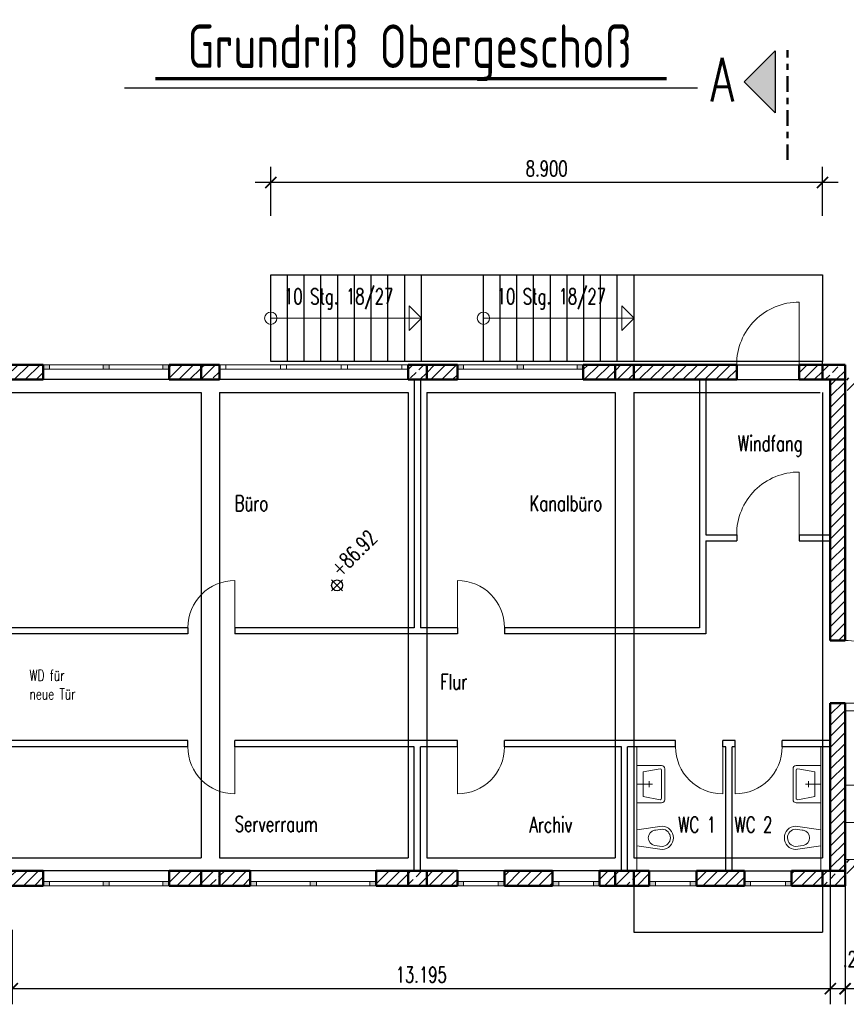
# Model space of a CAD drawing. Header units: millimetres. Extents: x 716 to 905, y 893 to 977.
# Tile 23 of 43: x 829 to 842, y 939 to 955. Entities that reach past the tile are written whole.
import ezdxf
from ezdxf.enums import TextEntityAlignment as Align

# ---------------------------------------------------------------- set-up
doc = ezdxf.new("R2010")
doc.units = ezdxf.units.MM
doc.header["$MEASUREMENT"] = 0
doc.linetypes.add('STRP1', pattern=[0.46, 0.25, -0.08, 0.05, -0.08])
for name, color, linetype in [('$AUDIT-BAD-LAYER', 7, 'Continuous'), ('HTSV_P1_BEMA_KONS_X04', 7, 'Continuous'), ('HTSV_P1_PLAN_HKOT', 7, 'Continuous')]:
    doc.layers.add(name, color=color, linetype=linetype)
for name, color, linetype, lineweight in [('Da_vorh_Gebaeude_T013', 7, 'Continuous', 13), ('HTSV_AC_FENS_ALLG_S00', 213, 'Continuous', 13), ('HTSV_BT_TREP_STAL_A02', 132, 'Continuous', 25), ('HTSV_BT_WAND_ALMW_A02', 12, 'Continuous', 25), ('HTSV_BT_WAND_ALMW_G05', 10, 'Continuous', 50), ('HTSV_BT_WAND_ALMW_S02', 12, 'Continuous', 25), ('HTSV_BT_WAND_GIPS_A01', 122, 'Continuous', 18), ('HTSV_BT_WAND_GIPS_G02', 132, 'Continuous', 25), ('HTSV_BT_WAND_STBT_S02', 92, 'Continuous', 25), ('HTSV_BT_WBES_STBT_G05', 90, 'Continuous', 50), ('HTSV_MT_MASH_GEBL_A01', 122, 'Continuous', 18), ('HTSV_P1_PLAN_TEXT_T00', 53, 'Continuous', 13), ('HTSV_P1_SYMB_SCHN_A02', 212, 'Continuous', 25), ('HTSV_P1_SYMB_SCHN_L05', 210, 'STRP1', 50), ('HTSV_P1_SYMB_SCHN_T05', 210, 'Continuous', 50), ('HTSV_P1_SYMB_SCHN_T07', 200, 'Continuous', 70), ('HTSV_P1_SYMB_TREP_A01', 202, 'Continuous', 18), ('HTSV_P1_SYMB_TREP_T02', 212, 'Continuous', 25), ('SANITÄR', 1, 'Continuous', 18)]:
    doc.layers.add(name, color=color, linetype=linetype, lineweight=lineweight)
doc.styles.add('HTSV', font='romans.shx', dxfattribs={"width": 0.7, "bigfont": 'htsv_01.shx'})
doc.styles.add('HTSV_KONS_BEMASS', font='romans.shx', dxfattribs={"width": 0.7, "bigfont": 'htsv_01.shx'})
doc.styles.get("Standard").update_dxf_attribs({"font": 'romans.shx', "width": 0.8})
doc.dimstyles.new('HTSV_KONS_04', dxfattribs={"dimtxt": 0.25, "dimasz": 0.18, "dimexe": 0.252, "dimexo": 0.0625, "dimgap": 0.1, "dimtad": 1, "dimdec": 3, "dimzin": 4, "dimdsep": 46, "dimtxsty": 'HTSV_KONS_BEMASS', "dimblk": 'ARCHTICK', "dimcen": 0.09, "dimdle": 0.252, "dimclrd": 7, "dimclre": 7, "dimclrt": 7, "dimadec": 0, "dimazin": 0, "dimtfac": 1, "dimtdec": 4, "dimtix": 1, "dimtmove": 2, "dimatfit": 3, "dimfxl": 0, "dimtvp": 1, "dimtolj": 1, "dimtzin": 0, "dimarcsym": 0})

# ---------------------------------------------------------------- blocks, each defined once
blk = doc.blocks.new('wc-u')
at = {"layer": 'SANITÄR'}
for p, q in [((-0.19, -0.409), (-0.131, 0)), ((-0.131, 0), (0.131, 0)), ((0.131, 0), (0.19, -0.409)), ((-0.125, -0.304), (-0.14, -0.41)), ((-0.122, -0.285), (-0.125, -0.304)), ((0.14, -0.409), (0.122, -0.285))]:
    blk.add_line(p, q, dxfattribs=at)
for centre, radius, start, end in [((0, -0.31), 0.125, 11.5806, 168.4194), ((0, -0.4), 0.19, 182.712, 357.288), ((0, -0.4), 0.14, 184.0856, 356.3218)]:
    blk.add_arc(centre, radius, start, end, dxfattribs=at)
blk = doc.blocks.new('waschbeck')
at = {"layer": 'SANITÄR'}
for p, q in [((0.3, 0), (-0.3, 0)), ((-0.3, 0), (-0.3, -0.4)), ((0, 0), (0, -0.25)), ((0.3, -0.4), (0.3, 0)), ((-0.2, -0.1), (-0.25, -0.375)), ((0.2, -0.1), (-0.2, -0.1)), ((0.25, -0.375), (0.2, -0.1)), ((-0.05, -0.2), (0.05, -0.2)), ((-0.25, -0.45), (0.25, -0.45)), ((-0.225, -0.4), (0.225, -0.4))]:
    blk.add_line(p, q, dxfattribs=at)
for centre, radius, start, end in [((-0.25, -0.4), 0.05, 180, 270), ((-0.225, -0.375), 0.025, 180, 270), ((0.225, -0.375), 0.025, 270, 0), ((0.25, -0.4), 0.05, 270, 0)]:
    blk.add_arc(centre, radius, start, end, dxfattribs=at)
blk = doc.blocks.new('Treppenkreis')
blk.add_circle((0, 0), 0.1)
blk = doc.blocks.new('Treppenpfeil')
blk.add_lwpolyline([(0, 0), (0.2, -0.2), (-0.2, -0.2)], close=True)
blk = doc.blocks.new('_ArchTick')
at = {"layer": 'HTSV_MT_MASH_GEBL_A01', "color": 0, "const_width": 0.15}
blk.add_lwpolyline([(-0.5, -0.5), (0.5, 0.5)], dxfattribs=at)
blk = doc.blocks.new('*D89')
at = {"layer": 'Defpoints', "color": 0}
for p in [(841.838, 943.606), (848.098, 941.076), (841.838, 939)]:
    blk.add_point(p, dxfattribs=at)
at = {"layer": 'HTSV_P1_BEMA_KONS_X04', "color": 7, "lineweight": -2}
for p, q in [((841.838, 942.654), (841.838, 938.748)), ((848.098, 940.124), (848.098, 938.748)), ((848.35, 939), (841.586, 939))]:
    blk.add_line(p, q, dxfattribs=at)
at = {"layer": 'HTSV_P1_BEMA_KONS_X04', "color": 7, "lineweight": -2, "xscale": 0.18, "yscale": 0.18, "zscale": 0.18, "rotation": 180}
blk.add_blockref('_ArchTick', (841.838, 939), dxfattribs=at)
at = {"layer": 'HTSV_P1_BEMA_KONS_X04', "color": 7, "lineweight": -2, "xscale": 0.18, "yscale": 0.18, "zscale": 0.18}
blk.add_blockref('_ArchTick', (848.098, 939), dxfattribs=at)
at = {"layer": 'HTSV_P1_BEMA_KONS_X04', "color": 7, "insert": (844.968, 939.225), "char_height": 0.25, "attachment_point": 5, "style": 'HTSV_KONS_BEMASS'}
blk.add_mtext('\\A1;6.260', dxfattribs=at)
blk = doc.blocks.new('*D90')
at = {"layer": 'Defpoints', "color": 0}
for p in [(841.598, 943.606), (841.838, 943.606), (841.598, 939)]:
    blk.add_point(p, dxfattribs=at)
at = {"layer": 'HTSV_P1_BEMA_KONS_X04', "color": 7, "lineweight": -2}
for p, q in [((841.598, 942.654), (841.598, 938.748)), ((841.838, 942.654), (841.838, 938.748)), ((842.09, 939), (841.346, 939))]:
    blk.add_line(p, q, dxfattribs=at)
at = {"layer": 'HTSV_P1_BEMA_KONS_X04', "color": 7, "lineweight": -2, "xscale": 0.18, "yscale": 0.18, "zscale": 0.18, "rotation": 180}
blk.add_blockref('_ArchTick', (841.598, 939), dxfattribs=at)
at = {"layer": 'HTSV_P1_BEMA_KONS_X04', "color": 7, "lineweight": -2, "xscale": 0.18, "yscale": 0.18, "zscale": 0.18}
blk.add_blockref('_ArchTick', (841.838, 939), dxfattribs=at)
at = {"layer": 'HTSV_P1_BEMA_KONS_X04', "color": 7, "insert": (842.064, 939.476), "char_height": 0.25, "attachment_point": 5, "style": 'HTSV_KONS_BEMASS'}
blk.add_mtext('\\A1;.240', dxfattribs=at)
blk = doc.blocks.new('*D91')
at = {"layer": 'Defpoints', "color": 0}
for p in [(841.598, 943.606), (828.403, 940.901), (828.403, 939)]:
    blk.add_point(p, dxfattribs=at)
at = {"layer": 'HTSV_P1_BEMA_KONS_X04', "color": 7, "lineweight": -2}
for p, q in [((841.598, 942.654), (841.598, 938.748)), ((828.403, 939.949), (828.403, 938.748)), ((841.85, 939), (828.151, 939))]:
    blk.add_line(p, q, dxfattribs=at)
at = {"layer": 'HTSV_P1_BEMA_KONS_X04', "color": 7, "lineweight": -2, "xscale": 0.18, "yscale": 0.18, "zscale": 0.18, "rotation": 180}
blk.add_blockref('_ArchTick', (828.403, 939), dxfattribs=at)
at = {"layer": 'HTSV_P1_BEMA_KONS_X04', "color": 7, "lineweight": -2, "xscale": 0.18, "yscale": 0.18, "zscale": 0.18}
blk.add_blockref('_ArchTick', (841.598, 939), dxfattribs=at)
at = {"layer": 'HTSV_P1_BEMA_KONS_X04', "color": 7, "insert": (835.001, 939.225), "char_height": 0.25, "attachment_point": 5, "style": 'HTSV_KONS_BEMASS'}
blk.add_mtext('\\A1;13.195', dxfattribs=at)
blk = doc.blocks.new('*D95')
at = {"layer": 'Defpoints', "color": 0}
for p in [(832.573, 952), (832.573, 950.511), (841.473, 950.511)]:
    blk.add_point(p, dxfattribs=at)
at = {"layer": 'HTSV_P1_BEMA_KONS_X04', "color": 7, "lineweight": -2}
for p, q in [((832.573, 951.463), (832.573, 952.252)), ((841.473, 951.463), (841.473, 952.252)), ((841.725, 952), (832.321, 952))]:
    blk.add_line(p, q, dxfattribs=at)
at = {"layer": 'HTSV_P1_BEMA_KONS_X04', "color": 7, "lineweight": -2, "xscale": 0.18, "yscale": 0.18, "zscale": 0.18, "rotation": 180}
blk.add_blockref('_ArchTick', (832.573, 952), dxfattribs=at)
at = {"layer": 'HTSV_P1_BEMA_KONS_X04', "color": 7, "lineweight": -2, "xscale": 0.18, "yscale": 0.18, "zscale": 0.18}
blk.add_blockref('_ArchTick', (841.473, 952), dxfattribs=at)
at = {"layer": 'HTSV_P1_BEMA_KONS_X04', "color": 7, "insert": (837.023, 952.225), "char_height": 0.25, "attachment_point": 5, "style": 'HTSV_KONS_BEMASS'}
blk.add_mtext('\\A1;8.900', dxfattribs=at)
blk = doc.blocks.new('HTSVKG1F')
at = {"color": 0, "linetype": 'ByBlock'}
for p, q in [((-0.5, 0), (0.5, 0)), ((0, 0.5), (0, -0.5))]:
    blk.add_line(p, q, dxfattribs=at)
blk.add_circle((0, 0), 0.35, dxfattribs=at)
blk.add_attdef('HKTXT', (0.5, 0.2), '', height=0.4, dxfattribs=at)
blk = doc.blocks.new('Schnittpfeil-li')
at = {"layer": 'HTSV_P1_SYMB_SCHN_A02'}
blk.add_hatch(color=256, dxfattribs=at).paths.add_polyline_path([(0.5049, 0.0999), (0.2549, 0.3499), (0.0049, 0.0999)])
for p, q in [((0.2549, 0.3499), (0.0049, 0.0999)), ((0.5049, 0.0999), (0.2549, 0.3499)), ((0.0049, 0.0999), (0.5049, 0.0999))]:
    blk.add_line(p, q, dxfattribs=at)
at = {"layer": 'HTSV_P1_SYMB_SCHN_T05', "style": 'HTSV', "width": 0.7}
blk.add_attdef('SCHNITT', text='', height=0.35, dxfattribs=at).set_placement((0.2549, 0.3499), align=Align.BOTTOM_CENTER)

msp = doc.modelspace()

# ---------------------------------------------------------------- hatches: boundary and pattern name
at = {"layer": 'HTSV_AC_FENS_ALLG_S00'}
h = msp.add_hatch(color=256, dxfattribs=at)
h.paths.add_polyline_path([(830.8333, 949.061), (830.8333, 948.991), (830.9333, 948.991), (830.9333, 949.061)])
h.paths.add_polyline_path([(829.9683, 949.061), (829.8683, 949.061), (829.8683, 948.991), (829.9683, 948.991)])
h.paths.add_polyline_path([(828.9033, 948.991), (829.0033, 948.991), (829.0033, 949.061), (828.9033, 949.061)])
h = msp.add_hatch(color=256, dxfattribs=at)
h.paths.add_polyline_path([(837.5133, 949.061), (837.5133, 948.991), (837.6133, 948.991), (837.6133, 949.061)])
h.paths.add_polyline_path([(836.6483, 949.061), (836.5483, 949.061), (836.5483, 948.991), (836.6483, 948.991)])
h.paths.add_polyline_path([(835.5833, 948.991), (835.6833, 948.991), (835.6833, 949.061), (835.5833, 949.061)])
h = msp.add_hatch(color=256, dxfattribs=at)
h.paths.add_polyline_path([(830.9333, 940.661), (830.9333, 940.731), (830.8333, 940.731), (830.8333, 940.661)])
h.paths.add_polyline_path([(829.9683, 940.731), (829.8683, 940.731), (829.8683, 940.661), (829.9683, 940.661)])
h.paths.add_polyline_path([(828.9033, 940.661), (829.0033, 940.661), (829.0033, 940.731), (828.9033, 940.731)])
h = msp.add_hatch(color=256, dxfattribs=at)
h.paths.add_polyline_path([(834.2733, 940.661), (834.2733, 940.731), (834.1733, 940.731), (834.1733, 940.661)])
h.paths.add_polyline_path([(833.3083, 940.731), (833.2083, 940.731), (833.2083, 940.661), (833.3083, 940.661)])
h.paths.add_polyline_path([(832.2433, 940.661), (832.3433, 940.661), (832.3433, 940.731), (832.2433, 940.731)])
h = msp.add_hatch(color=256, dxfattribs=at)
h.paths.add_polyline_path([(836.3433, 940.731), (836.3433, 940.661), (836.2433, 940.661), (836.2433, 940.731)])
h.paths.add_polyline_path([(835.5833, 940.661), (835.5833, 940.731), (835.6833, 940.731), (835.6833, 940.661)])
h = msp.add_hatch(color=256, dxfattribs=at)
h.paths.add_polyline_path([(837.7783, 940.731), (837.7783, 940.661), (837.8783, 940.661), (837.8783, 940.731)])
h.paths.add_polyline_path([(837.2183, 940.661), (837.2183, 940.731), (837.1183, 940.731), (837.1183, 940.661)])
h = msp.add_hatch(color=256, dxfattribs=at)
h.paths.add_polyline_path([(838.6783, 940.731), (838.6783, 940.661), (838.7783, 940.661), (838.7783, 940.731)])
h.paths.add_polyline_path([(839.4383, 940.661), (839.4383, 940.731), (839.3383, 940.731), (839.3383, 940.661)])
h = msp.add_hatch(color=256, dxfattribs=at)
h.paths.add_polyline_path([(840.2133, 940.731), (840.2133, 940.661), (840.3133, 940.661), (840.3133, 940.731)])
h.paths.add_polyline_path([(840.9733, 940.661), (840.9733, 940.731), (840.8733, 940.731), (840.8733, 940.661)])
at = {"layer": 'HTSV_BT_WAND_ALMW_S02'}
h = msp.add_hatch(dxfattribs=at)
h.set_pattern_fill('ANSI31', color=256, style=0)
h.paths.add_polyline_path([(828.4033, 949.061), (828.4033, 949.011), (828.4033, 948.821), (828.9033, 948.821), (828.9033, 949.061)])
h = msp.add_hatch(dxfattribs=at)
h.set_pattern_fill('ANSI31', color=256, style=0)
h.paths.add_polyline_path([(831.4483, 948.821), (831.4483, 949.061), (830.9333, 949.061), (830.9333, 948.821)])
h.paths.add_polyline_path([(835.0883, 949.061), (835.0883, 948.821), (835.5833, 948.821), (835.5833, 949.061)])
h.paths.add_polyline_path([(838.1283, 948.821), (838.1283, 949.061), (837.6133, 949.061), (837.6133, 948.821)])
h.paths.add_polyline_path([(840.0883, 948.821), (840.0883, 949.061), (838.4283, 949.061), (838.4283, 948.821)])
h.paths.add_polyline_path([(841.4733, 949.061), (841.0983, 949.061), (841.0983, 948.821), (841.4733, 948.821)])
h = msp.add_hatch(dxfattribs=at)
h.set_pattern_fill('ANSI31', color=256, style=0)
h.paths.add_polyline_path([(841.5983, 944.616), (841.8383, 944.616), (841.8383, 948.821), (841.5983, 948.821)])
h.paths.add_polyline_path([(841.8383, 943.606), (841.5983, 943.606), (841.5983, 940.901), (841.8383, 940.901)])
h.paths.add_polyline_path([(841.4733, 940.661), (841.4733, 940.901), (840.9733, 940.901), (840.9733, 940.661)])
h.paths.add_polyline_path([(840.2133, 940.661), (840.2133, 940.901), (839.4383, 940.901), (839.4383, 940.661)])
h.paths.add_polyline_path([(838.6783, 940.661), (838.6783, 940.901), (838.4283, 940.901), (838.4283, 940.661)])
h = msp.add_hatch(dxfattribs=at)
h.set_pattern_fill('ANSI31', color=256, style=0)
h.paths.add_polyline_path([(838.1283, 940.661), (838.1283, 940.901), (837.8783, 940.901), (837.8783, 940.661)])
h.paths.add_polyline_path([(837.1183, 940.661), (837.1183, 940.901), (836.3433, 940.901), (836.3433, 940.661)])
h.paths.add_polyline_path([(835.5833, 940.661), (835.5833, 940.901), (835.0883, 940.901), (835.0883, 940.661)])
h.paths.add_polyline_path([(834.7883, 940.661), (834.7883, 940.901), (834.2733, 940.901), (834.2733, 940.661)])
h.paths.add_polyline_path([(832.2433, 940.661), (832.2433, 940.901), (831.7483, 940.901), (831.7483, 940.661)])
h.paths.add_polyline_path([(831.4483, 940.661), (831.4483, 940.901), (830.9333, 940.901), (830.9333, 940.661)])
h.paths.add_polyline_path([(828.9033, 940.661), (828.9033, 940.901), (828.4033, 940.901), (828.4033, 940.711), (828.4033, 940.661)])
at = {"layer": 'HTSV_BT_WAND_STBT_S02'}
h = msp.add_hatch(dxfattribs=at)
h.set_pattern_fill('ANSI33', color=256, style=0)
h.paths.add_polyline_path([(831.7483, 948.821), (831.7483, 949.061), (831.4483, 949.061), (831.4483, 948.821)])
h.paths.add_polyline_path([(835.0883, 948.821), (835.0883, 949.061), (835.0833, 949.061), (834.7883, 949.061), (834.7883, 948.821)])
h.paths.add_polyline_path([(838.4283, 948.821), (838.4283, 949.061), (838.1283, 949.061), (838.1283, 948.821)])
h.paths.add_polyline_path([(841.8383, 948.821), (841.8383, 949.061), (841.4733, 949.061), (841.4733, 948.821)])
h.paths.add_polyline_path([(841.8633, 948.886), (841.8633, 948.646), (842.2283, 948.646), (842.2283, 948.886)])
h.paths.add_polyline_path([(842.2283, 940.836), (842.2283, 941.076), (841.8633, 941.076), (841.8633, 940.836)])
h.paths.add_polyline_path([(841.4733, 940.901), (841.4733, 940.661), (841.8383, 940.661), (841.8383, 940.901)])
h.paths.add_polyline_path([(838.4283, 940.661), (838.4283, 940.901), (838.1283, 940.901), (838.1283, 940.661)])
h.paths.add_polyline_path([(834.7883, 940.901), (834.7883, 940.661), (835.0883, 940.661), (835.0883, 940.901)])
h.paths.add_polyline_path([(831.7483, 940.661), (831.7483, 940.901), (831.4483, 940.901), (831.4483, 940.661)])

# ---------------------------------------------------------------- linework, layer by layer
at = {"layer": '$AUDIT-BAD-LAYER'}
for p, q in [((828.4033, 948.611), (831.4483, 948.611)), ((828.4033, 948.611), (831.4483, 948.611)), ((831.4483, 948.611), (831.4483, 941.111)), ((831.4483, 948.611), (831.4483, 941.111)), ((831.7483, 948.611), (831.7483, 941.111)), ((831.7483, 948.611), (834.7883, 948.611)), ((831.7483, 948.611), (831.7483, 941.111)), ((831.7483, 948.611), (834.7883, 948.611)), ((834.7883, 948.611), (834.7883, 941.111)), ((834.7883, 948.611), (834.7883, 941.111)), ((835.0883, 948.611), (835.0883, 941.111)), ((835.0883, 948.611), (838.1283, 948.611)), ((835.0883, 948.611), (835.0883, 941.111)), ((835.0883, 948.611), (838.1283, 948.611)), ((838.1283, 948.611), (838.1283, 941.111)), ((838.1283, 948.611), (838.1283, 941.111)), ((838.4283, 948.611), (838.4283, 941.111)), ((838.4283, 948.611), (841.434, 948.611)), ((838.4283, 948.611), (838.4283, 941.111)), ((838.4283, 948.611), (841.434, 948.611)), ((841.4733, 948.611), (841.4733, 941.111)), ((841.4733, 948.611), (841.4733, 941.111)), ((828.4033, 941.111), (831.4483, 941.111)), ((828.4033, 941.111), (831.4483, 941.111)), ((831.7483, 941.111), (834.7883, 941.111)), ((831.7483, 941.111), (834.7883, 941.111)), ((835.0883, 941.111), (838.1283, 941.111)), ((835.0883, 941.111), (838.1283, 941.111)), ((838.4283, 941.111), (841.4733, 941.111)), ((838.4283, 941.111), (841.4733, 941.111)), ((838.4283, 940.661), (838.4283, 939.911)), ((838.4283, 940.661), (838.4283, 939.911)), ((841.4733, 940.661), (841.4733, 939.911)), ((841.4733, 940.661), (841.4733, 939.911)), ((838.4283, 939.911), (841.4733, 939.911)), ((838.4283, 939.911), (841.4733, 939.911))]:
    msp.add_line(p, q, dxfattribs=at)
at = {"layer": 'HTSV_AC_FENS_ALLG_S00'}
for p, q in [((841.0983, 949.061), (841.0983, 950.071)), ((830.9333, 949.061), (828.9033, 949.061)), ((830.9333, 948.991), (828.9033, 948.991)), ((829.0033, 948.991), (829.0033, 949.061)), ((829.8683, 949.061), (829.8683, 948.991)), ((829.9683, 949.061), (829.9683, 948.991)), ((830.8333, 948.991), (830.8333, 949.061)), ((834.7883, 949.061), (831.7483, 949.061)), ((834.7883, 948.991), (831.7483, 948.991)), ((831.8483, 949.061), (831.8483, 948.991)), ((832.7283, 949.061), (832.7283, 948.991)), ((832.8283, 949.061), (832.8283, 948.991)), ((833.7083, 949.061), (833.7083, 948.991)), ((833.8083, 949.061), (833.8083, 948.991)), ((834.6883, 949.061), (834.6883, 948.991)), ((837.6133, 949.061), (835.5833, 949.061)), ((837.6133, 948.991), (835.5833, 948.991)), ((835.6833, 948.991), (835.6833, 949.061)), ((836.5483, 949.061), (836.5483, 948.991)), ((836.6483, 949.061), (836.6483, 948.991)), ((837.5133, 948.991), (837.5133, 949.061)), ((841.0983, 946.321), (841.0983, 947.331)), ((831.9956, 944.821), (831.9956, 945.581)), ((835.5833, 944.821), (835.5833, 945.581)), ((841.8383, 943.606), (842.8483, 943.606)), ((831.9956, 942.901), (831.9956, 942.141)), ((835.5833, 942.901), (835.5833, 942.141)), ((839.8633, 942.901), (839.8633, 942.141)), ((840.0633, 942.901), (840.0633, 942.141)), ((830.9333, 940.731), (828.9033, 940.731)), ((829.0033, 940.731), (829.0033, 940.661)), ((829.8683, 940.661), (829.8683, 940.731)), ((829.9683, 940.661), (829.9683, 940.731)), ((830.8333, 940.731), (830.8333, 940.661)), ((834.2733, 940.731), (832.2433, 940.731)), ((832.3433, 940.731), (832.3433, 940.661)), ((833.2083, 940.661), (833.2083, 940.731)), ((833.3083, 940.661), (833.3083, 940.731)), ((834.1733, 940.731), (834.1733, 940.661)), ((836.3433, 940.731), (835.5833, 940.731)), ((835.6833, 940.731), (835.6833, 940.661)), ((836.2433, 940.731), (836.2433, 940.661)), ((837.8783, 940.731), (837.1183, 940.731)), ((837.2183, 940.731), (837.2183, 940.661)), ((837.7783, 940.731), (837.7783, 940.661)), ((838.6783, 940.731), (839.4383, 940.731)), ((838.7783, 940.731), (838.7783, 940.661)), ((839.3383, 940.731), (839.3383, 940.661)), ((840.2133, 940.731), (840.9733, 940.731)), ((840.3133, 940.731), (840.3133, 940.661)), ((840.8733, 940.731), (840.8733, 940.661)), ((830.9333, 940.661), (828.9033, 940.661)), ((834.2733, 940.661), (832.2433, 940.661)), ((836.3433, 940.661), (835.5833, 940.661)), ((837.8783, 940.661), (837.1183, 940.661)), ((838.6783, 940.661), (839.4383, 940.661)), ((840.2133, 940.661), (840.9733, 940.661))]:
    msp.add_line(p, q, dxfattribs=at)
for centre, radius, start, end in [((841.0943, 949.065), 1.006, 89.76959, 180.23041), ((841.0943, 946.325), 1.006, 89.76959, 180.23041), ((831.9956, 944.821), 0.76, 90, 180), ((835.5833, 944.821), 0.76, 0, 90), ((841.8424, 943.61), 1.006, 359.76959, 90.23041), ((831.9956, 942.901), 0.76, 180, 270), ((835.5833, 942.901), 0.76, 270, 360), ((839.8633, 942.901), 0.76, 180, 270), ((840.0633, 942.901), 0.76, 270, 360)]:
    msp.add_arc(centre, radius, start, end, dxfattribs=at)
at = {"layer": 'HTSV_BT_TREP_STAL_A02'}
for p, q in [((832.5733, 950.511), (841.4733, 950.511)), ((832.5733, 949.111), (832.5733, 950.511)), ((832.8433, 949.111), (832.8433, 950.511)), ((833.1133, 949.111), (833.1133, 950.511)), ((833.3833, 949.111), (833.3833, 950.511)), ((833.6533, 949.111), (833.6533, 950.511)), ((833.9233, 949.111), (833.9233, 950.511)), ((834.1933, 949.111), (834.1933, 950.511)), ((834.4633, 949.111), (834.4633, 950.511)), ((834.7333, 949.111), (834.7333, 950.511)), ((835.0033, 949.111), (835.0033, 950.511)), ((836.0033, 949.111), (836.0033, 950.511)), ((836.2733, 949.111), (836.2733, 950.511)), ((836.5433, 949.111), (836.5433, 950.511)), ((836.8133, 949.111), (836.8133, 950.511)), ((837.0833, 949.111), (837.0833, 950.511)), ((837.3533, 949.111), (837.3533, 950.511)), ((837.6233, 949.111), (837.6233, 950.511)), ((837.8933, 949.111), (837.8933, 950.511)), ((838.1633, 949.111), (838.1633, 950.511)), ((838.4333, 949.111), (838.4333, 950.511)), ((841.4733, 950.511), (841.4733, 949.111)), ((841.4733, 949.111), (832.5733, 949.111)), ((841.4733, 949.061), (841.4733, 949.111))]:
    msp.add_line(p, q, dxfattribs=at)
at = {"layer": 'HTSV_BT_WAND_ALMW_A02'}
for p, q in [((840.0883, 949.061), (841.0983, 949.061)), ((830.9333, 948.821), (828.9033, 948.821)), ((834.7883, 948.821), (831.7483, 948.821)), ((837.6133, 948.821), (835.5833, 948.821)), ((840.0883, 948.821), (841.0983, 948.821)), ((830.9333, 940.901), (828.9033, 940.901)), ((834.2733, 940.901), (832.2433, 940.901)), ((836.3433, 940.901), (835.5833, 940.901)), ((837.8783, 940.901), (837.1183, 940.901)), ((838.6783, 940.901), (839.4383, 940.901)), ((840.2133, 940.901), (840.9733, 940.901))]:
    msp.add_line(p, q, dxfattribs=at)
at = {"layer": 'HTSV_BT_WAND_ALMW_G05'}
for p, q in [((828.9033, 949.061), (828.4033, 949.061)), ((828.9033, 948.821), (828.9033, 949.061)), ((830.9333, 948.821), (830.9333, 949.061)), ((831.4483, 949.061), (830.9333, 949.061)), ((835.5833, 949.061), (835.0833, 949.061)), ((835.5833, 948.821), (835.5833, 949.061)), ((837.6133, 948.821), (837.6133, 949.061)), ((838.1283, 949.061), (837.6133, 949.061)), ((840.0883, 949.061), (838.4283, 949.061)), ((840.0883, 948.821), (840.0883, 949.061)), ((841.0983, 948.821), (841.0983, 949.061)), ((841.0983, 949.061), (841.4733, 949.061)), ((828.9033, 948.821), (828.4033, 948.821)), ((831.4483, 948.821), (830.9333, 948.821)), ((835.5833, 948.821), (835.0833, 948.821)), ((838.1283, 948.821), (837.6133, 948.821)), ((840.0883, 948.821), (838.4283, 948.821)), ((841.0983, 948.821), (841.4733, 948.821)), ((841.5983, 948.821), (841.5983, 944.616)), ((841.8383, 948.821), (841.8383, 944.616)), ((841.8383, 944.616), (841.5983, 944.616)), ((841.8383, 943.606), (841.5983, 943.606)), ((841.5983, 943.606), (841.5983, 940.901)), ((841.8383, 943.606), (841.8383, 940.901)), ((828.9033, 940.901), (828.4033, 940.901)), ((828.9033, 940.901), (828.9033, 940.661)), ((830.9333, 940.901), (830.9333, 940.661)), ((831.4483, 940.901), (830.9333, 940.901)), ((832.2433, 940.901), (831.7483, 940.901)), ((832.2433, 940.901), (832.2433, 940.661)), ((834.2733, 940.901), (834.2733, 940.661)), ((834.7883, 940.901), (834.2733, 940.901)), ((835.5833, 940.901), (835.0883, 940.901)), ((835.5833, 940.901), (835.5833, 940.661)), ((836.3433, 940.901), (836.3433, 940.661)), ((837.1183, 940.901), (836.3433, 940.901)), ((837.1183, 940.661), (837.1183, 940.901)), ((837.8783, 940.661), (837.8783, 940.901)), ((837.8783, 940.901), (838.1283, 940.901)), ((838.6783, 940.901), (838.4283, 940.901)), ((838.6783, 940.661), (838.6783, 940.901)), ((839.4383, 940.661), (839.4383, 940.901)), ((840.2133, 940.901), (839.4383, 940.901)), ((840.2133, 940.901), (840.2133, 940.661)), ((840.9733, 940.901), (840.9733, 940.661)), ((840.9733, 940.901), (841.4733, 940.901)), ((828.9033, 940.661), (828.4033, 940.661)), ((831.4483, 940.661), (830.9333, 940.661)), ((832.2433, 940.661), (831.7483, 940.661)), ((834.7883, 940.661), (834.2733, 940.661)), ((835.5833, 940.661), (835.0883, 940.661)), ((837.1183, 940.661), (836.3433, 940.661)), ((837.8783, 940.661), (838.1283, 940.661)), ((838.6783, 940.661), (838.4283, 940.661)), ((840.2133, 940.661), (839.4383, 940.661)), ((840.9733, 940.661), (841.4733, 940.661))]:
    msp.add_line(p, q, dxfattribs=at)
at = {"layer": 'HTSV_BT_WAND_GIPS_A01'}
for p, q in [((838.4783, 940.901), (838.4783, 942.901)), ((841.4483, 942.901), (841.4483, 940.901))]:
    msp.add_line(p, q, dxfattribs=at)
at = {"layer": 'HTSV_BT_WAND_GIPS_G02'}
for p, q in [((834.8883, 948.821), (834.8883, 944.821)), ((834.9883, 948.821), (834.9883, 944.821)), ((839.4883, 948.821), (839.4883, 944.821)), ((839.5883, 948.821), (839.5883, 946.321)), ((839.5883, 946.321), (840.0883, 946.321)), ((840.0883, 946.321), (840.0883, 946.221)), ((841.0983, 946.321), (841.0983, 946.221)), ((841.0983, 946.321), (841.5983, 946.321)), ((839.5883, 946.221), (840.0883, 946.221)), ((839.5883, 946.221), (839.5883, 944.721)), ((841.0983, 946.221), (841.5983, 946.221)), ((831.2356, 944.821), (828.4033, 944.821)), ((831.2356, 944.721), (828.4033, 944.721)), ((831.2356, 944.821), (831.2356, 944.721)), ((834.8883, 944.821), (831.9956, 944.821)), ((831.9956, 944.821), (831.9956, 944.721)), ((835.5833, 944.721), (831.9956, 944.721)), ((835.5833, 944.821), (834.9883, 944.821)), ((835.5833, 944.821), (835.5833, 944.721)), ((839.4883, 944.821), (836.3433, 944.821)), ((836.3433, 944.821), (836.3433, 944.721)), ((839.5883, 944.721), (836.3433, 944.721)), ((831.2356, 943.001), (828.4033, 943.001)), ((831.2356, 942.901), (831.2356, 943.001)), ((835.5833, 943.001), (831.9956, 943.001)), ((831.9956, 942.901), (831.9956, 943.001)), ((835.5833, 942.901), (835.5833, 943.001)), ((839.1033, 943.001), (836.3433, 943.001)), ((836.3433, 942.901), (836.3433, 943.001)), ((839.1033, 942.901), (839.1033, 943.001)), ((839.8633, 942.901), (839.8633, 943.001)), ((840.0633, 943.001), (839.8633, 943.001)), ((840.0633, 942.901), (840.0633, 943.001)), ((841.5983, 943.001), (840.8233, 943.001)), ((840.8233, 942.901), (840.8233, 943.001)), ((831.2356, 942.901), (828.4033, 942.901)), ((834.8883, 942.901), (831.9956, 942.901)), ((834.8883, 940.901), (834.8883, 942.901)), ((834.9883, 940.901), (834.9883, 942.901)), ((835.5833, 942.901), (834.9883, 942.901)), ((838.2283, 942.901), (836.3433, 942.901)), ((838.2283, 940.901), (838.2283, 942.901)), ((838.3283, 940.901), (838.3283, 942.901)), ((839.1033, 942.901), (838.3283, 942.901)), ((839.9133, 942.901), (839.8633, 942.901)), ((839.9133, 940.901), (839.9133, 942.901)), ((840.0133, 940.901), (840.0133, 942.901)), ((840.0633, 942.901), (840.0133, 942.901)), ((841.5983, 942.901), (840.8233, 942.901))]:
    msp.add_line(p, q, dxfattribs=at)
at = {"layer": 'HTSV_BT_WBES_STBT_G05'}
for p, q in [((831.4483, 948.821), (831.4483, 949.061)), ((831.4483, 949.061), (831.7483, 949.061)), ((831.7483, 949.061), (831.7483, 948.821)), ((834.7883, 948.821), (834.7883, 949.061)), ((834.7883, 949.061), (835.0883, 949.061)), ((835.0883, 949.061), (835.0883, 948.821)), ((838.1283, 948.821), (838.1283, 949.061)), ((838.1283, 949.061), (838.4283, 949.061)), ((838.4283, 949.061), (838.4283, 948.821)), ((841.4733, 948.821), (841.4733, 949.061)), ((841.4733, 949.061), (841.8383, 949.061)), ((841.8383, 949.061), (841.8383, 948.821)), ((831.7483, 948.821), (831.4483, 948.821)), ((835.0883, 948.821), (834.7883, 948.821)), ((838.4283, 948.821), (838.1283, 948.821)), ((841.8383, 948.821), (841.4733, 948.821)), ((831.4483, 940.901), (831.4483, 940.661)), ((831.7483, 940.901), (831.4483, 940.901)), ((831.7483, 940.661), (831.7483, 940.901)), ((834.7883, 940.901), (834.7883, 940.661)), ((835.0883, 940.901), (834.7883, 940.901)), ((835.0883, 940.661), (835.0883, 940.901)), ((838.1283, 940.901), (838.1283, 940.661)), ((838.4283, 940.901), (838.1283, 940.901)), ((838.4283, 940.661), (838.4283, 940.901)), ((841.4733, 940.901), (841.4733, 940.661)), ((841.8383, 940.901), (841.4733, 940.901)), ((841.8383, 940.661), (841.8383, 940.901)), ((831.4483, 940.661), (831.7483, 940.661)), ((834.7883, 940.661), (835.0883, 940.661)), ((838.1283, 940.661), (838.4283, 940.661)), ((841.4733, 940.661), (841.8383, 940.661))]:
    msp.add_line(p, q, dxfattribs=at)
at = {"layer": 'HTSV_P1_SYMB_SCHN_A02'}
msp.add_line((839.4591, 953.5198), (830.2126, 953.5198), dxfattribs=at)
at = {"layer": 'HTSV_P1_SYMB_SCHN_L05'}
msp.add_line((840.9102, 952.3644), (840.9102, 954.1347), dxfattribs=at)
at = {"layer": 'HTSV_P1_SYMB_SCHN_T07'}
msp.add_line((838.9591, 953.6698), (830.7126, 953.6698), dxfattribs=at)
at = {"layer": 'HTSV_P1_SYMB_TREP_A01'}
for p, q in [((832.5733, 949.811), (835.0033, 949.811)), ((836.0033, 949.811), (838.4333, 949.811))]:
    msp.add_line(p, q, dxfattribs=at)
at = {"layer": 'SANITÄR'}
for p, q in [((841.8383, 943.481), (841.8383, 941.081)), ((842.4383, 943.481), (841.8383, 943.481)), ((842.4383, 942.281), (841.8383, 942.281)), ((842.4383, 941.681), (841.8383, 941.681)), ((842.4383, 941.081), (841.8383, 941.081))]:
    msp.add_line(p, q, dxfattribs=at)

# ---------------------------------------------------------------- block references
at = {"linetype": 'Continuous', "xscale": -1, "rotation": 90}
for name, p in [('waschbeck', (838.4783, 942.297)), ('wc-u', (838.4783, 941.433))]:
    msp.add_blockref(name, p, dxfattribs=at)
at = {"linetype": 'Continuous', "rotation": 270}
for name, p in [('waschbeck', (841.4483, 942.297)), ('wc-u', (841.4483, 941.433))]:
    msp.add_blockref(name, p, dxfattribs=at)
at = {"layer": 'HTSV_P1_PLAN_HKOT', "color": 7}
ref = msp.add_blockref('HTSVKG1F', (833.6423, 945.5028), dxfattribs=dict(at, xscale=0.25, yscale=0.25, zscale=0.25, rotation=45))
ref.add_attrib('HKTXT', '+86.92', (833.6953, 945.6265), dxfattribs={"color": 7, "height": 0.25, "rotation": 45, "style": 'HTSV_KONS_BEMASS', "width": 0.7})
at = {"layer": 'HTSV_P1_SYMB_SCHN_A02', "xscale": -2, "yscale": 2, "zscale": 2, "rotation": 90}
msp.add_blockref('Schnittpfeil-li', (840.9102, 954.1347), dxfattribs=at)
at = {"layer": 'HTSV_P1_SYMB_TREP_A01', "rotation": 270}
for p in [(835.0033, 949.811), (838.4333, 949.811)]:
    msp.add_blockref('Treppenpfeil', p, dxfattribs=at)
at = {"layer": 'HTSV_P1_SYMB_TREP_A01'}
for p in [(832.5733, 949.811), (836.0033, 949.811)]:
    msp.add_blockref('Treppenkreis', p, dxfattribs=at)

# ---------------------------------------------------------------- texts
at = {"layer": 'Da_vorh_Gebaeude_T013', "style": 'HTSV', "width": 0.7}
for s, p in [('Windfang', (840.1107, 947.6676)), ('Büro', (831.9918, 946.7025)), ('Kanalbüro', (836.7487, 946.7025)), ('Flur', (835.3078, 943.8229)), ('Serverraum', (831.9918, 941.5309)), ('Archiv', (836.7467, 941.5198)), ('WC 1', (839.1466, 941.5198)), ('WC 2', (840.057, 941.5198))]:
    msp.add_text(s, height=0.25, dxfattribs=at).set_placement(p)
at = {"layer": 'HTSV_P1_PLAN_TEXT_T00', "insert": (828.6806, 943.6622), "char_height": 0.18, "attachment_point": 7, "style": 'HTSV'}
msp.add_mtext('WD für\\Pneue Tür', dxfattribs=at)
at = {"layer": 'HTSV_P1_SYMB_SCHN_T07', "char_height": 0.7, "style": 'HTSV'}
for s, insert, attachment_point in [('Grundriß Obergeschoß', (834.8159, 953.6359), 8), ('A', (840.0459, 953.3085), 9)]:
    msp.add_mtext(s, dxfattribs=dict(at, insert=insert, attachment_point=attachment_point))
at = {"layer": 'HTSV_P1_SYMB_TREP_T02', "char_height": 0.25, "attachment_point": 1, "style": 'HTSV'}
for insert in [(832.7882, 950.289), (836.2182, 950.289)]:
    msp.add_mtext('10 Stg. 18/27', dxfattribs=dict(at, insert=insert))

# ---------------------------------------------------------------- dimensions: what is measured, and where the dimension line sits
at = {"layer": 'HTSV_P1_BEMA_KONS_X04'}
for base, p1, p2, picture, middle in [((832.5733, 952), (841.4733, 950.511), (832.5733, 950.511), '*D95', (837.0233, 952.225)), ((828.4033, 939), (841.5983, 943.606), (828.4033, 940.901), '*D91', (835.0008, 939.225)), ((841.8383, 939), (848.0983, 941.076), (841.8383, 943.606), '*D89', (844.9683, 939.225))]:
    dim = msp.add_linear_dim(base=base, p1=p1, p2=p2, angle=180, dimstyle='HTSV_KONS_04', override={"dimexo": 0.952}, dxfattribs=at)
    dim.commit()
    dim.dimension.update_dxf_attribs({"geometry": picture, "text_midpoint": middle})
dim = msp.add_linear_dim(base=(841.5983, 939), p1=(841.8383, 943.606), p2=(841.5983, 943.606), angle=180, dimstyle='HTSV_KONS_04', override={"dimexo": 0.952}, dxfattribs=at)
dim.commit()
dim.dimension.update_dxf_attribs({"geometry": '*D90', "text_midpoint": (842.0638, 939.4764), "dimtype": 128})

doc.saveas('drawing.dxf')
